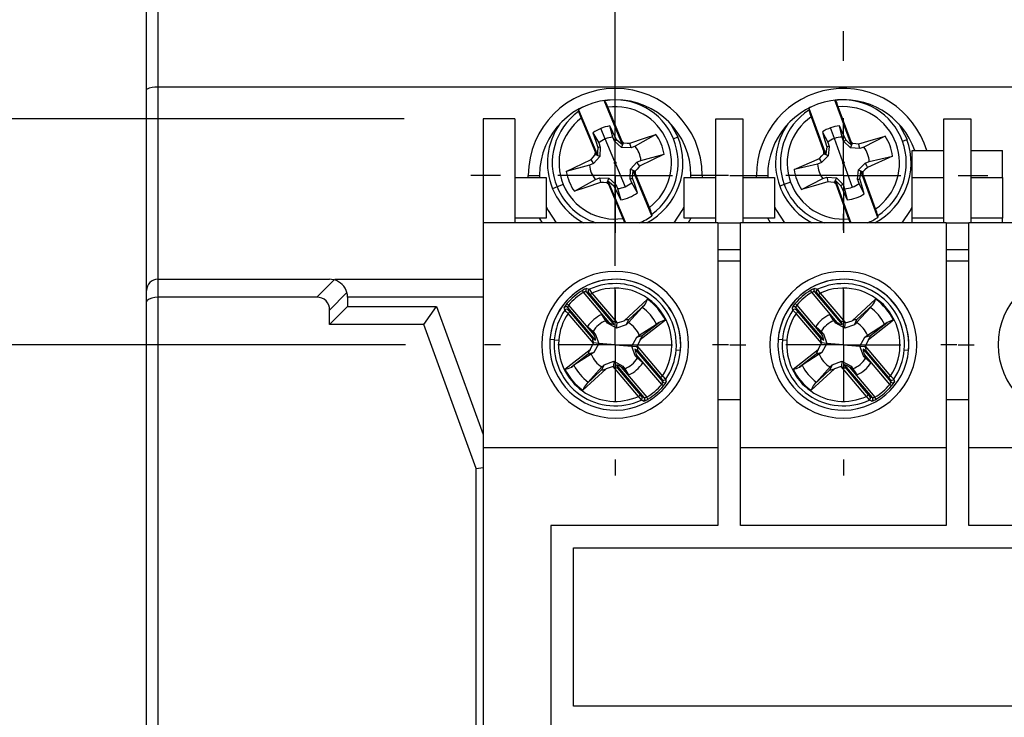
# Model space of a CAD drawing. Header units: millimetres. Extents: x 0 to 768, y 0 to 594.
# Tile 6 of 22: x 139 to 182, y 191 to 222. Entities that reach past the tile are written whole.
import ezdxf

# ---------------------------------------------------------------- set-up
doc = ezdxf.new("R2010")
doc.units = ezdxf.units.MM
doc.header["$LTSCALE"] = 2.75
doc.linetypes.add('CENTERX2', pattern=[20.32, 12.7, -2.54, 2.54, -2.54])
doc.layers.add('CENTER', color=40, linetype='CENTERX2')
doc.layers.add('DIMENSIONS', color=140, linetype='Continuous', lineweight=25)
doc.styles.add('SLDTEXTSTYLE0', font='TXT', dxfattribs={"width": 0.7})
doc.dimstyles.new('SLDDIMSTYLE0', dxfattribs={"dimtxt": 5.934521, "dimasz": 9.0805, "dimexe": 0, "dimexo": 0.0625, "dimgap": 1.48363, "dimtad": 0, "dimtih": 1, "dimtoh": 1, "dimdec": 1, "dimrnd": 1e-09, "dimzin": 12, "dimdsep": 46, "dimtxsty": 'SLDTEXTSTYLE0', "dimsah": 1, "dimcen": 0.09, "dimadec": 0, "dimazin": 3, "dimtfac": 1, "dimtdec": 1, "dimtmove": 0, "dimatfit": 0, "dimfxl": 0, "dimfrac": 2, "dimtolj": 1, "dimtzin": 12, "dimarcsym": 0})
doc.dimstyles.new('SLDDIMSTYLE1', dxfattribs={"dimtxt": 5.934521, "dimasz": 9.0805, "dimexe": 0, "dimexo": 0.0625, "dimgap": 1.48363, "dimtad": 0, "dimtih": 1, "dimtoh": 1, "dimdec": 1, "dimrnd": 1e-09, "dimzin": 12, "dimdsep": 46, "dimtxsty": 'SLDTEXTSTYLE0', "dimsah": 1, "dimcen": 0.09, "dimadec": 0, "dimazin": 3, "dimtfac": 1, "dimtdec": 1, "dimtofl": 0, "dimtmove": 0, "dimatfit": 3, "dimfxl": 0, "dimfrac": 2, "dimtolj": 1, "dimtzin": 12, "dimarcsym": 0})
doc.dimstyles.new('SLDDIMSTYLE3', dxfattribs={"dimtxt": 5.934521, "dimasz": 9.0805, "dimexe": 0, "dimexo": 0.0625, "dimgap": 1.48363, "dimtad": 0, "dimtih": 1, "dimtoh": 1, "dimdec": 1, "dimrnd": 1e-09, "dimzin": 4, "dimdsep": 46, "dimtxsty": 'SLDTEXTSTYLE0', "dimsah": 1, "dimcen": 0.09, "dimadec": 0, "dimazin": 1, "dimtfac": 1, "dimtdec": 1, "dimtofl": 0, "dimtmove": 0, "dimatfit": 3, "dimfxl": 0, "dimfrac": 2, "dimtolj": 1, "dimtzin": 12, "dimarcsym": 0})

# ---------------------------------------------------------------- blocks, each defined once
blk = doc.blocks.new('_D_2')
at = {"layer": 'DIMENSIONS'}
for p, q in [((164.972, 210.833), (164.972, 289.79)), ((175.072, 224.723), (175.072, 289.79)), ((122.357, 281.059), (120.364, 281.059)), ((120.364, 281.059), (120.364, 271.627)), ((139.992, 281.059), (141.985, 281.059)), ((141.985, 281.059), (141.985, 271.627)), ((164.972, 281.059), (148.035, 281.059)), ((175.072, 281.059), (192.535, 281.059)), ((120.364, 271.627), (122.357, 271.627)), ((141.985, 271.627), (139.992, 271.627))]:
    blk.add_line(p, q, dxfattribs=at)
for points in [[(164.972, 281.059), (155.892, 282.456), (155.892, 279.662)], [(175.072, 281.059), (184.153, 279.662), (184.153, 282.456)]]:
    blk.add_solid(points, dxfattribs=at)
at = {"layer": 'DIMENSIONS', "char_height": 5.8208, "attachment_point": 1, "style": 'SLDTEXTSTYLE0'}
for s, insert in [('10.1', (122.357, 289.891)), ('0.40', (122.357, 279.13))]:
    blk.add_mtext(s, dxfattribs=dict(at, insert=insert))
blk = doc.blocks.new('_D_3')
at = {"layer": 'DIMENSIONS'}
for p, q in [((164.972, 216.623), (164.972, 312.82)), ((195.272, 216.623), (195.272, 312.82)), ((164.972, 304.088), (147.51, 304.088)), ((171.305, 304.088), (169.312, 304.088)), ((169.312, 304.088), (169.312, 294.656)), ((188.94, 304.088), (190.933, 304.088)), ((190.933, 304.088), (190.933, 294.656)), ((195.272, 304.088), (212.735, 304.088)), ((169.312, 294.656), (171.305, 294.656)), ((190.933, 294.656), (188.94, 294.656))]:
    blk.add_line(p, q, dxfattribs=at)
for points in [[(164.972, 304.088), (155.892, 305.485), (155.892, 302.691)], [(195.272, 304.088), (204.353, 302.691), (204.353, 305.485)]]:
    blk.add_solid(points, dxfattribs=at)
at = {"layer": 'DIMENSIONS', "char_height": 5.8208, "attachment_point": 1, "style": 'SLDTEXTSTYLE0'}
for s, insert in [('30.3', (171.305, 312.92)), ('1.19', (171.305, 302.16))]:
    blk.add_mtext(s, dxfattribs=dict(at, insert=insert))
blk = doc.blocks.new('_D_6')
at = {"layer": 'DIMENSIONS'}
for p, q in [((146.44, 252.84), (69.572, 252.84)), ((78.303, 252.84), (78.303, 205.601)), ((69.486, 194.84), (67.493, 194.84)), ((67.493, 194.84), (67.493, 185.408)), ((87.121, 194.84), (89.113, 194.84)), ((89.113, 194.84), (89.113, 185.408)), ((67.493, 185.408), (69.486, 185.408)), ((89.113, 185.408), (87.121, 185.408)), ((78.303, 136.84), (78.303, 184.08)), ((147.44, 136.84), (69.572, 136.84))]:
    blk.add_line(p, q, dxfattribs=at)
for points in [[(78.303, 252.84), (76.906, 243.76), (79.7, 243.76)], [(78.303, 136.84), (79.7, 145.921), (76.906, 145.921)]]:
    blk.add_solid(points, dxfattribs=at)
at = {"layer": 'DIMENSIONS', "char_height": 5.8208, "attachment_point": 1, "style": 'SLDTEXTSTYLE0'}
for s, insert in [('116.0', (67.017, 203.672)), ('4.57', (69.486, 192.912))]:
    blk.add_mtext(s, dxfattribs=dict(at, insert=insert))
blk = doc.blocks.new('_D_7')
at = {"layer": 'DIMENSIONS'}
for p, q in [((146.44, 252.84), (97.48, 252.84)), ((106.211, 252.84), (106.211, 240.851)), ((97.393, 230.09), (95.401, 230.09)), ((95.401, 230.09), (95.401, 220.658)), ((115.028, 230.09), (117.021, 230.09)), ((117.021, 230.09), (117.021, 220.658)), ((95.401, 220.658), (97.393, 220.658)), ((117.021, 220.658), (115.028, 220.658)), ((106.211, 207.34), (106.211, 219.33)), ((155.69, 207.34), (97.48, 207.34))]:
    blk.add_line(p, q, dxfattribs=at)
for points in [[(106.211, 252.84), (104.814, 243.76), (107.608, 243.76)], [(106.211, 207.34), (107.608, 216.421), (104.814, 216.421)]]:
    blk.add_solid(points, dxfattribs=at)
at = {"layer": 'DIMENSIONS', "char_height": 5.8208, "attachment_point": 1, "style": 'SLDTEXTSTYLE0'}
for s, insert in [('45.5', (97.393, 238.922)), ('1.79', (97.393, 228.162))]:
    blk.add_mtext(s, dxfattribs=dict(at, insert=insert))
blk = doc.blocks.new('_D_9')
at = {"layer": 'DIMENSIONS'}
for p, q in [((146.44, 252.84), (121.629, 252.84)), ((130.361, 252.84), (130.361, 245.851)), ((121.543, 235.09), (119.55, 235.09)), ((119.55, 235.09), (119.55, 225.658)), ((139.178, 235.09), (141.171, 235.09)), ((141.171, 235.09), (141.171, 225.658)), ((119.55, 225.658), (121.543, 225.658)), ((141.171, 225.658), (139.178, 225.658)), ((130.361, 217.34), (130.361, 224.33)), ((155.63, 217.34), (121.629, 217.34))]:
    blk.add_line(p, q, dxfattribs=at)
for points in [[(130.361, 252.84), (128.964, 243.76), (131.758, 243.76)], [(130.361, 217.34), (131.758, 226.421), (128.964, 226.421)]]:
    blk.add_solid(points, dxfattribs=at)
at = {"layer": 'DIMENSIONS', "char_height": 5.8208, "attachment_point": 1, "style": 'SLDTEXTSTYLE0'}
for s, insert in [('35.5', (121.543, 243.922)), ('1.40', (121.543, 233.162))]:
    blk.add_mtext(s, dxfattribs=dict(at, insert=insert))
blk = doc.blocks.new('SW_CENTERMARKSYMBOL_7')
at = {"layer": 'CENTER', "color": 0}
for p, q in [((0, 5.08), (0, 6.39)), ((0, 0), (0, 2.54)), ((-5.08, 0), (-6.39, 0)), ((0, 0), (-2.54, 0)), ((0, 0), (0, -2.54)), ((0, 0), (2.54, 0)), ((5.08, 0), (6.39, 0)), ((0, -5.08), (0, -6.39))]:
    blk.add_line(p, q, dxfattribs=at)
blk = doc.blocks.new('SW_CENTERMARKSYMBOL_8')
at = {"layer": 'CENTER', "color": 0}
for p, q in [((0, 5.08), (0, 6.39)), ((0, 0), (0, 2.54)), ((-5.08, 0), (-6.39, 0)), ((0, 0), (-2.54, 0)), ((0, 0), (0, -2.54)), ((0, 0), (2.54, 0)), ((5.08, 0), (6.39, 0)), ((0, -5.08), (0, -6.39))]:
    blk.add_line(p, q, dxfattribs=at)
blk = doc.blocks.new('SW_CENTERMARKSYMBOL_13')
at = {"layer": 'CENTER', "color": 0}
for p, q in [((0, 5.08), (0, 5.79)), ((0, 0), (0, 2.54)), ((-5.08, 0), (-5.79, 0)), ((0, 0), (-2.54, 0)), ((0, 0), (0, -2.54)), ((0, 0), (2.54, 0)), ((5.08, 0), (5.79, 0)), ((0, -5.08), (0, -5.79))]:
    blk.add_line(p, q, dxfattribs=at)
blk = doc.blocks.new('SW_CENTERMARKSYMBOL_14')
at = {"layer": 'CENTER', "color": 0}
for p, q in [((0, 5.08), (0, 5.79)), ((0, 0), (0, 2.54)), ((-5.08, 0), (-5.79, 0)), ((0, 0), (-2.54, 0)), ((0, 0), (0, -2.54)), ((0, 0), (2.54, 0)), ((5.08, 0), (5.79, 0)), ((0, -5.08), (0, -5.79))]:
    blk.add_line(p, q, dxfattribs=at)
blk = doc.blocks.new('SW_CENTERMARKSYMBOL_15')
at = {"layer": 'CENTER', "color": 0}
for p, q in [((0, 5.08), (0, 5.79)), ((0, 0), (0, 2.54)), ((-5.08, 0), (-5.79, 0)), ((0, 0), (-2.54, 0)), ((0, 0), (0, -2.54)), ((0, 0), (2.54, 0)), ((5.08, 0), (5.79, 0)), ((0, -5.08), (0, -5.79))]:
    blk.add_line(p, q, dxfattribs=at)

msp = doc.modelspace()

# ---------------------------------------------------------------- linework, layer by layer
for p, q in [((144.722, 222.416), (144.722, 218.74)), ((144.222, 218.649), (144.222, 222.24)), ((144.222, 209.74), (144.222, 218.649)), ((144.722, 218.74), (144.722, 210.24)), ((215.522, 218.74), (144.722, 218.74)), ((165.293, 216.188), (164.478, 218.153)), ((175.427, 216.173), (174.696, 218.169)), ((163.347, 217.748), (164.185, 215.728)), ((165.273, 216.338), (164.641, 217.862)), ((173.623, 217.86), (173.548, 217.815)), ((173.548, 217.815), (174.3, 215.761)), ((175.412, 216.324), (174.845, 217.873)), ((160.522, 217.34), (159.122, 217.34)), ((159.122, 217.34), (159.122, 212.74)), ((160.522, 217.34), (160.522, 212.74)), ((163.461, 217.372), (164.093, 215.849)), ((167.426, 217.121), (167.744, 216.544)), ((169.422, 212.74), (169.422, 217.34)), ((169.422, 217.34), (170.622, 217.34)), ((170.622, 217.34), (170.622, 212.74)), ((173.646, 217.435), (174.213, 215.885)), ((179.522, 212.74), (179.522, 217.34)), ((179.522, 217.34), (180.722, 217.34)), ((180.722, 217.34), (180.722, 212.74)), ((163.987, 216.72), (164.241, 216.275)), ((164.534, 216.453), (164.34, 216.92)), ((164.866, 216.535), (164.731, 217.029)), ((166.777, 216.654), (165.853, 216.127)), ((174.144, 216.761), (174.379, 216.306)), ((174.679, 216.47), (174.505, 216.946)), ((175.015, 216.538), (174.9, 217.037)), ((164.241, 216.275), (164.311, 216.096)), ((164.955, 215.438), (164.534, 216.453)), ((164.943, 216.358), (164.866, 216.535)), ((165.253, 216.074), (164.943, 216.358)), ((165.253, 216.074), (165.339, 216.28)), ((167.548, 216.463), (167.744, 216.544)), ((174.379, 216.306), (174.442, 216.123)), ((175.056, 215.439), (174.679, 216.47)), ((175.084, 216.358), (175.015, 216.538)), ((175.382, 216.062), (175.084, 216.358)), ((175.382, 216.062), (175.476, 216.264)), ((176.928, 216.576), (175.983, 216.089)), ((177.69, 216.353), (177.89, 216.426)), ((164.311, 216.096), (164.293, 215.676)), ((165.673, 216.056), (165.253, 216.074)), ((165.853, 216.127), (165.673, 216.056)), ((167.138, 215.782), (166.042, 215.241)), ((166.113, 215.501), (167.138, 215.782)), ((174.406, 215.704), (174.204, 215.798)), ((174.442, 216.123), (174.406, 215.704)), ((175.801, 216.026), (175.382, 216.062)), ((175.983, 216.089), (175.801, 216.026)), ((178.122, 214.74), (178.122, 215.937)), ((178.122, 215.937), (179.522, 215.937)), ((180.722, 215.937), (182.122, 215.937)), ((182.122, 214.74), (182.122, 215.937)), ((162.807, 215.007), (163.903, 215.549)), ((164.009, 215.366), (163.832, 215.289)), ((164.293, 215.676), (164.009, 215.366)), ((164.293, 215.676), (164.087, 215.761)), ((164.99, 215.352), (165.411, 214.337)), ((165.652, 215.114), (165.935, 215.424)), ((165.935, 215.424), (166.113, 215.501)), ((172.892, 215.099), (174.011, 215.594)), ((174.109, 215.407), (173.929, 215.337)), ((174.406, 215.704), (174.109, 215.407)), ((175.089, 215.351), (175.466, 214.32)), ((175.739, 215.085), (176.036, 215.383)), ((176.036, 215.383), (176.216, 215.453)), ((177.253, 215.69), (176.134, 215.196)), ((176.216, 215.453), (177.253, 215.69)), ((163.832, 215.289), (162.807, 215.007)), ((165.633, 214.694), (165.652, 215.114)), ((165.652, 215.114), (165.858, 215.029)), ((166.598, 213.042), (165.76, 215.062)), ((166.484, 213.417), (165.852, 214.941)), ((173.929, 215.337), (172.892, 215.099)), ((175.703, 214.667), (175.739, 215.085)), ((175.739, 215.085), (175.941, 214.992)), ((176.597, 212.975), (175.845, 215.029)), ((160.522, 214.74), (161.922, 214.74)), ((161.122, 214.84), (161.622, 214.84)), ((161.124, 214.74), (161.122, 214.84)), ((161.622, 214.84), (161.624, 214.74)), ((161.922, 214.74), (161.922, 212.94)), ((163.168, 214.136), (164.092, 214.663)), ((164.092, 214.663), (164.272, 214.734)), ((164.272, 214.734), (164.691, 214.716)), ((164.691, 214.716), (164.606, 214.51)), ((164.652, 214.602), (165.424, 212.74)), ((164.691, 214.716), (165.001, 214.432)), ((165.704, 214.514), (165.633, 214.694)), ((165.958, 214.069), (165.704, 214.514)), ((168.022, 212.94), (168.022, 214.74)), ((168.022, 214.74), (169.422, 214.74)), ((168.321, 214.74), (168.322, 214.84)), ((168.822, 214.84), (168.322, 214.84)), ((168.822, 214.84), (168.821, 214.74)), ((170.622, 214.74), (172.022, 214.74)), ((171.222, 214.84), (171.722, 214.84)), ((171.224, 214.74), (171.222, 214.84)), ((171.722, 214.84), (171.724, 214.74)), ((172.022, 214.74), (172.022, 212.94)), ((172.735, 214.54), (172.454, 214.437)), ((173.217, 214.214), (174.162, 214.701)), ((174.162, 214.701), (174.344, 214.764)), ((174.344, 214.764), (174.763, 214.728)), ((174.763, 214.728), (174.669, 214.526)), ((174.718, 214.616), (175.405, 212.74)), ((174.763, 214.728), (175.061, 214.431)), ((175.766, 214.484), (175.703, 214.667)), ((176.001, 214.029), (175.766, 214.484)), ((176.499, 213.355), (175.932, 214.904)), ((178.122, 212.94), (178.122, 214.74)), ((178.122, 214.74), (179.522, 214.74)), ((180.722, 214.74), (182.122, 214.74)), ((182.122, 214.74), (182.122, 212.94)), ((162.397, 214.327), (162.201, 214.246)), ((162.673, 214.441), (162.397, 214.327)), ((164.672, 214.452), (165.304, 212.928)), ((165.001, 214.432), (165.079, 214.255)), ((165.079, 214.255), (165.214, 213.761)), ((172.454, 214.437), (172.255, 214.364)), ((174.733, 214.465), (175.3, 212.916)), ((175.061, 214.431), (175.13, 214.251)), ((175.13, 214.251), (175.245, 213.752)), ((169.522, 212.74), (159.122, 212.74)), ((159.122, 212.74), (159.122, 202.779)), ((161.922, 212.94), (160.522, 212.94)), ((161.746, 212.74), (161.624, 212.94)), ((169.422, 212.94), (168.022, 212.94)), ((168.321, 212.94), (168.199, 212.74)), ((169.522, 212.74), (169.522, 204.913)), ((169.522, 212.74), (170.522, 212.74)), ((170.522, 204.913), (170.522, 212.74)), ((179.622, 212.74), (170.522, 212.74)), ((172.022, 212.94), (170.622, 212.94)), ((171.846, 212.74), (171.724, 212.94)), ((178.122, 212.74), (178.122, 212.94)), ((179.522, 212.94), (178.122, 212.94)), ((179.622, 212.74), (179.622, 204.913)), ((179.622, 212.74), (180.622, 212.74)), ((180.622, 204.913), (180.622, 212.74)), ((189.722, 212.74), (180.622, 212.74)), ((182.122, 212.94), (180.722, 212.94)), ((182.122, 212.74), (182.122, 212.94)), ((170.522, 211.54), (169.522, 211.54)), ((180.622, 211.54), (179.622, 211.54)), ((169.522, 211.063), (170.522, 211.063)), ((179.622, 211.063), (180.622, 211.063)), ((144.722, 210.24), (144.722, 209.44)), ((144.722, 210.24), (152.322, 210.24)), ((151.757, 209.44), (152.53, 210.213)), ((152.555, 210.24), (159.122, 210.24)), ((144.222, 209.233), (144.222, 209.74)), ((163.575, 209.661), (163.523, 209.746)), ((163.688, 209.682), (164.917, 208.233)), ((173.675, 209.661), (173.623, 209.746)), ((173.788, 209.682), (175.017, 208.233)), ((144.722, 209.44), (144.722, 180.24)), ((151.757, 209.44), (144.722, 209.44)), ((153.095, 209.647), (152.322, 208.874)), ((153.122, 209.44), (153.122, 209.04)), ((159.122, 209.44), (153.122, 209.44)), ((164.703, 208.331), (163.575, 209.661)), ((163.867, 209.562), (163.943, 209.627)), ((164.867, 208.383), (163.867, 209.562)), ((163.943, 209.627), (165.065, 208.305)), ((165.368, 208.402), (166.401, 209.359)), ((174.803, 208.331), (173.675, 209.661)), ((173.967, 209.562), (174.043, 209.627)), ((174.967, 208.383), (173.967, 209.562)), ((174.043, 209.627), (175.165, 208.305)), ((175.468, 208.402), (176.501, 209.359)), ((144.222, 180.447), (144.222, 209.233)), ((152.322, 208.24), (153.122, 209.04)), ((152.322, 208.24), (152.322, 208.874)), ((153.122, 209.04), (157.059, 209.04)), ((156.499, 208.24), (157.059, 209.04)), ((157.059, 209.04), (159.122, 203.371)), ((162.911, 209.097), (162.835, 209.162)), ((164.101, 207.54), (162.872, 208.989)), ((162.911, 209.097), (164.039, 207.767)), ((166.167, 208.994), (165.561, 208.322)), ((166.265, 209.096), (165.575, 208.457)), ((173.011, 209.097), (172.935, 209.162)), ((174.201, 207.54), (172.972, 208.989)), ((173.011, 209.097), (174.139, 207.767)), ((176.267, 208.994), (175.661, 208.322)), ((176.365, 209.096), (175.675, 208.457)), ((162.884, 208.728), (162.96, 208.793)), ((164.005, 207.406), (162.884, 208.728)), ((162.96, 208.793), (163.96, 207.614)), ((164.378, 208.676), (164.608, 208.379)), ((164.634, 208.293), (164.608, 208.379)), ((164.608, 208.379), (164.703, 208.331)), ((164.917, 208.233), (164.867, 208.383)), ((165.065, 208.305), (165.368, 208.402)), ((165.462, 208.225), (165.575, 208.457)), ((167.197, 208.421), (166.084, 207.558)), ((172.984, 208.728), (173.06, 208.793)), ((174.105, 207.406), (172.984, 208.728)), ((173.06, 208.793), (174.06, 207.614)), ((174.478, 208.676), (174.708, 208.379)), ((174.734, 208.293), (174.708, 208.379)), ((174.708, 208.379), (174.803, 208.331)), ((175.017, 208.233), (174.967, 208.383)), ((175.165, 208.305), (175.468, 208.402)), ((175.562, 208.225), (175.675, 208.457)), ((177.297, 208.421), (176.184, 207.558)), ((156.499, 208.24), (152.322, 208.24)), ((158.822, 201.857), (156.499, 208.24)), ((164.007, 207.869), (163.751, 208.145)), ((165.033, 208.073), (164.634, 208.293)), ((165.033, 208.073), (165.051, 208.301)), ((165.462, 208.225), (165.033, 208.073)), ((166.037, 207.761), (166.799, 208.249)), ((166.172, 207.753), (166.915, 208.329)), ((174.107, 207.869), (173.851, 208.145)), ((175.133, 208.073), (174.734, 208.293)), ((175.133, 208.073), (175.151, 208.301)), ((175.562, 208.225), (175.133, 208.073)), ((176.137, 207.761), (176.899, 208.249)), ((176.272, 207.753), (177.015, 208.329)), ((162.274, 207.561), (162.083, 207.577)), ((162.274, 207.561), (162.473, 207.545)), ((163.96, 207.614), (164.101, 207.54)), ((164.039, 207.767), (164.007, 207.869)), ((164.088, 207.829), (164.007, 207.869)), ((164.088, 207.829), (164.24, 207.4)), ((165.705, 207.28), (165.925, 207.679)), ((165.925, 207.679), (166.172, 207.753)), ((166.084, 207.558), (165.939, 207.274)), ((172.374, 207.561), (172.183, 207.577)), ((172.374, 207.561), (172.573, 207.545)), ((174.06, 207.614), (174.201, 207.54)), ((174.139, 207.767), (174.107, 207.869)), ((174.188, 207.829), (174.107, 207.869)), ((174.188, 207.829), (174.34, 207.4)), ((175.805, 207.28), (176.025, 207.679)), ((176.025, 207.679), (176.272, 207.753)), ((176.184, 207.558), (176.039, 207.274)), ((162.748, 206.259), (163.861, 207.122)), ((163.861, 207.122), (164.005, 207.406)), ((164.24, 207.4), (164.012, 207.419)), ((164.24, 207.4), (164.02, 207.002)), ((164.972, 207.34), (164.24, 207.4)), ((164.972, 207.34), (165.705, 207.28)), ((165.705, 207.28), (165.933, 207.261)), ((165.857, 206.851), (165.705, 207.28)), ((165.985, 207.066), (165.844, 207.14)), ((165.844, 207.14), (167.073, 205.691)), ((165.939, 207.274), (167.061, 205.952)), ((166.985, 205.887), (165.985, 207.066)), ((167.671, 207.119), (167.862, 207.103)), ((172.848, 206.259), (173.961, 207.122)), ((173.961, 207.122), (174.105, 207.406)), ((174.34, 207.4), (174.112, 207.419)), ((174.34, 207.4), (174.12, 207.002)), ((175.072, 207.34), (174.34, 207.4)), ((175.072, 207.34), (175.805, 207.28)), ((175.805, 207.28), (176.033, 207.261)), ((175.957, 206.851), (175.805, 207.28)), ((176.085, 207.066), (175.944, 207.14)), ((175.944, 207.14), (177.173, 205.691)), ((176.039, 207.274), (177.161, 205.952)), ((177.085, 205.887), (176.085, 207.066)), ((177.771, 207.119), (177.962, 207.103)), ((163.772, 206.928), (163.03, 206.351)), ((163.908, 206.919), (163.146, 206.431)), ((164.02, 207.002), (163.772, 206.928)), ((165.857, 206.851), (165.938, 206.811)), ((165.906, 206.913), (165.938, 206.811)), ((167.034, 205.583), (165.906, 206.913)), ((165.938, 206.811), (166.194, 206.536)), ((173.872, 206.928), (173.13, 206.351)), ((174.008, 206.919), (173.246, 206.431)), ((174.12, 207.002), (173.872, 206.928)), ((175.957, 206.851), (176.038, 206.811)), ((176.006, 206.913), (176.038, 206.811)), ((177.134, 205.583), (176.006, 206.913)), ((176.038, 206.811), (176.294, 206.536)), ((164.577, 206.279), (163.544, 205.322)), ((163.68, 205.584), (164.37, 206.223)), ((163.778, 205.686), (164.384, 206.358)), ((164.483, 206.455), (164.37, 206.223)), ((164.483, 206.455), (164.912, 206.608)), ((164.88, 206.375), (164.577, 206.279)), ((166.002, 205.053), (164.88, 206.375)), ((164.912, 206.608), (164.894, 206.38)), ((164.912, 206.608), (165.311, 206.387)), ((165.028, 206.447), (165.078, 206.297)), ((166.257, 204.999), (165.028, 206.447)), ((165.078, 206.297), (166.078, 205.118)), ((165.337, 206.301), (165.242, 206.349)), ((165.242, 206.349), (166.37, 205.02)), ((165.311, 206.387), (165.337, 206.301)), ((165.567, 206.004), (165.337, 206.301)), ((174.677, 206.279), (173.644, 205.322)), ((173.78, 205.584), (174.47, 206.223)), ((173.878, 205.686), (174.484, 206.358)), ((174.583, 206.455), (174.47, 206.223)), ((174.583, 206.455), (175.012, 206.608)), ((174.98, 206.375), (174.677, 206.279)), ((176.102, 205.053), (174.98, 206.375)), ((175.012, 206.608), (174.994, 206.38)), ((175.012, 206.608), (175.411, 206.387)), ((175.128, 206.447), (175.178, 206.297)), ((176.357, 204.999), (175.128, 206.447)), ((175.178, 206.297), (176.178, 205.118)), ((175.437, 206.301), (175.342, 206.349)), ((175.342, 206.349), (176.47, 205.02)), ((175.411, 206.387), (175.437, 206.301)), ((175.667, 206.004), (175.437, 206.301)), ((167.061, 205.952), (166.985, 205.887)), ((177.161, 205.952), (177.085, 205.887)), ((167.11, 205.518), (167.034, 205.583)), ((177.21, 205.518), (177.134, 205.583)), ((166.078, 205.118), (166.002, 205.053)), ((166.422, 204.934), (166.37, 205.02)), ((169.522, 204.913), (169.522, 202.779)), ((169.522, 204.913), (170.522, 204.913)), ((170.522, 202.779), (170.522, 204.913)), ((176.178, 205.118), (176.102, 205.053)), ((176.522, 204.934), (176.47, 205.02)), ((179.622, 204.913), (179.622, 202.779)), ((179.622, 204.913), (180.622, 204.913)), ((180.622, 202.779), (180.622, 204.913)), ((169.522, 202.779), (159.122, 202.779)), ((159.122, 202.779), (159.122, 186.902)), ((169.522, 202.779), (169.522, 199.34)), ((179.622, 202.779), (170.522, 202.779)), ((170.522, 199.34), (170.522, 202.779)), ((179.622, 202.779), (179.622, 199.34)), ((189.722, 202.779), (180.622, 202.779)), ((180.622, 199.34), (180.622, 202.779)), ((158.822, 201.857), (159.122, 201.91)), ((158.822, 187.824), (158.822, 201.857)), ((162.122, 199.34), (162.122, 190.34)), ((169.522, 199.34), (162.122, 199.34)), ((179.622, 199.34), (170.522, 199.34)), ((184.122, 199.34), (180.622, 199.34)), ((163.122, 191.34), (163.122, 198.34)), ((163.122, 198.34), (183.122, 198.34)), ((183.122, 191.34), (163.122, 191.34))]:
    msp.add_line(p, q)
at = {"flags": 128}
for points in [[(163.523, 217.86), (163.474, 217.831), (163.347, 217.748)], [(177.526, 217.121), (177.561, 217.07), (177.89, 216.426)], [(163.987, 216.72), (164.111, 216.355), (164.209, 216.069)], [(165.035, 216.411), (164.865, 216.757), (164.731, 217.029)], [(165.619, 216.26), (166.267, 216.481), (166.777, 216.654)], [(174.144, 216.761), (174.253, 216.391), (174.338, 216.1)], [(175.178, 216.408), (175.023, 216.76), (174.9, 217.037)], [(164.943, 216.358), (164.995, 216.388), (165.035, 216.411)], [(165.293, 216.188), (165.149, 216.313), (165.035, 216.411)], [(165.273, 216.338), (165.31, 216.305), (165.339, 216.28)], [(165.293, 216.188), (165.282, 216.272), (165.273, 216.338)], [(165.339, 216.28), (165.496, 216.269), (165.619, 216.26)], [(165.673, 216.056), (165.643, 216.17), (165.619, 216.26)], [(175.084, 216.358), (175.137, 216.386), (175.178, 216.408)], [(175.427, 216.173), (175.288, 216.305), (175.178, 216.408)], [(175.412, 216.324), (175.448, 216.29), (175.476, 216.264)], [(175.427, 216.173), (175.418, 216.258), (175.412, 216.324)], [(175.476, 216.264), (175.632, 216.246), (175.755, 216.232)], [(175.755, 216.232), (176.412, 216.425), (176.928, 216.576)], [(175.801, 216.026), (175.775, 216.141), (175.755, 216.232)], [(164.087, 215.761), (164.091, 215.81), (164.093, 215.849)], [(164.093, 215.849), (164.144, 215.781), (164.185, 215.728)], [(164.209, 216.069), (164.195, 215.878), (164.185, 215.728)], [(164.311, 216.096), (164.254, 216.081), (164.209, 216.069)], [(174.011, 215.594), (174.118, 215.709), (174.204, 215.798)], [(174.204, 215.798), (174.209, 215.847), (174.213, 215.885)], [(174.213, 215.885), (174.262, 215.816), (174.3, 215.761)], [(174.338, 216.1), (174.316, 215.91), (174.3, 215.761)], [(174.442, 216.123), (174.384, 216.11), (174.338, 216.1)], [(163.903, 215.549), (164.006, 215.668), (164.087, 215.761)], [(164.009, 215.366), (163.95, 215.468), (163.903, 215.549)], [(165.935, 215.424), (165.995, 215.321), (166.042, 215.241)], [(174.109, 215.407), (174.054, 215.511), (174.011, 215.594)], [(176.036, 215.383), (176.091, 215.278), (176.134, 215.196)], [(165.736, 214.721), (165.75, 214.912), (165.76, 215.062)], [(165.852, 214.941), (165.801, 215.009), (165.76, 215.062)], [(165.858, 215.029), (165.854, 214.98), (165.852, 214.941)], [(166.042, 215.241), (165.939, 215.122), (165.858, 215.029)], [(175.807, 214.689), (175.829, 214.879), (175.845, 215.029)], [(175.932, 214.904), (175.883, 214.974), (175.845, 215.029)], [(175.941, 214.992), (175.936, 214.943), (175.932, 214.904)], [(176.134, 215.196), (176.027, 215.081), (175.941, 214.992)], [(164.326, 214.529), (163.678, 214.309), (163.168, 214.136)], [(164.272, 214.734), (164.302, 214.619), (164.326, 214.529)], [(164.606, 214.51), (164.449, 214.52), (164.326, 214.529)], [(164.672, 214.452), (164.635, 214.484), (164.606, 214.51)], [(164.652, 214.602), (164.663, 214.518), (164.672, 214.452)], [(164.652, 214.602), (164.796, 214.476), (164.91, 214.378)], [(165.633, 214.694), (165.691, 214.709), (165.736, 214.721)], [(165.958, 214.069), (165.834, 214.434), (165.736, 214.721)], [(174.39, 214.557), (173.733, 214.365), (173.217, 214.214)], [(174.344, 214.764), (174.37, 214.648), (174.39, 214.557)], [(174.669, 214.526), (174.513, 214.543), (174.39, 214.557)], [(174.733, 214.465), (174.697, 214.499), (174.669, 214.526)], [(174.718, 214.616), (174.726, 214.532), (174.733, 214.465)], [(174.718, 214.616), (174.857, 214.485), (174.967, 214.382)], [(175.703, 214.667), (175.761, 214.679), (175.807, 214.689)], [(176.001, 214.029), (175.892, 214.399), (175.807, 214.689)], [(165.001, 214.432), (164.95, 214.402), (164.91, 214.378)], [(164.91, 214.378), (165.08, 214.033), (165.214, 213.761)], [(175.061, 214.431), (175.008, 214.404), (174.967, 214.382)], [(174.967, 214.382), (175.122, 214.029), (175.245, 213.752)], [(161.922, 213.454), (162.006, 213.283), (162.362, 212.74)], [(167.583, 212.74), (167.939, 213.283), (168.022, 213.454)], [(172.022, 213.454), (172.106, 213.283), (172.462, 212.74)], [(177.683, 212.74), (178.039, 213.283), (178.122, 213.454)], [(165.304, 212.928), (165.347, 212.826), (165.385, 212.74)], [(166.594, 213.127), (166.596, 213.079), (166.598, 213.042)], [(175.3, 212.916), (175.338, 212.812), (175.366, 212.74)], [(176.596, 213.06), (176.597, 213.012), (176.597, 212.975)], [(152.53, 210.213), (152.414, 210.235), (152.322, 210.24)], [(163.795, 209.639), (163.735, 209.663), (163.688, 209.682)], [(163.719, 209.835), (163.781, 209.812), (163.829, 209.794)], [(173.895, 209.639), (173.835, 209.663), (173.788, 209.682)], [(173.819, 209.835), (173.881, 209.812), (173.929, 209.794)], [(144.722, 209.44), (144.586, 209.432), (144.45, 209.407), (144.336, 209.364), (144.249, 209.3), (144.222, 209.233)], [(153.122, 209.44), (153.114, 209.557), (153.095, 209.647)], [(162.738, 208.868), (162.725, 208.933), (162.715, 208.983)], [(162.872, 208.989), (162.885, 208.926), (162.896, 208.876)], [(166.167, 208.994), (166.215, 209.046), (166.265, 209.096)], [(172.838, 208.868), (172.825, 208.933), (172.815, 208.983)], [(172.972, 208.989), (172.985, 208.926), (172.996, 208.876)], [(176.267, 208.994), (176.315, 209.046), (176.365, 209.096)], [(164.552, 208.405), (164.454, 208.557), (164.378, 208.676)], [(164.634, 208.293), (164.588, 208.356), (164.552, 208.405)], [(174.652, 208.405), (174.554, 208.557), (174.478, 208.676)], [(174.734, 208.293), (174.688, 208.356), (174.652, 208.405)], [(163.751, 208.145), (163.885, 208.024), (163.99, 207.929)], [(165.065, 208.305), (165.057, 208.303), (165.051, 208.301)], [(165.561, 208.322), (165.505, 208.268), (165.462, 208.225)], [(166.915, 208.329), (166.851, 208.283), (166.799, 208.249)], [(173.851, 208.145), (173.985, 208.024), (174.09, 207.929)], [(175.165, 208.305), (175.157, 208.303), (175.151, 208.301)], [(175.661, 208.322), (175.605, 208.268), (175.562, 208.225)], [(177.015, 208.329), (176.951, 208.283), (176.899, 208.249)], [(163.99, 207.929), (164.045, 207.873), (164.088, 207.829)], [(165.925, 207.679), (165.988, 207.725), (166.037, 207.761)], [(174.09, 207.929), (174.145, 207.873), (174.188, 207.829)], [(176.025, 207.679), (176.088, 207.725), (176.137, 207.761)], [(164.012, 207.419), (164.008, 207.412), (164.005, 207.406)], [(165.933, 207.261), (165.937, 207.268), (165.939, 207.274)], [(174.112, 207.419), (174.108, 207.412), (174.105, 207.406)], [(176.033, 207.261), (176.037, 207.268), (176.039, 207.274)], [(164.02, 207.002), (163.957, 206.956), (163.908, 206.919)], [(165.955, 206.752), (165.9, 206.807), (165.857, 206.851)], [(166.194, 206.536), (166.06, 206.656), (165.955, 206.752)], [(174.12, 207.002), (174.057, 206.956), (174.008, 206.919)], [(176.055, 206.752), (176, 206.807), (175.957, 206.851)], [(176.294, 206.536), (176.16, 206.656), (176.055, 206.752)], [(163.03, 206.351), (163.094, 206.397), (163.146, 206.431)], [(164.384, 206.358), (164.44, 206.412), (164.483, 206.455)], [(164.88, 206.375), (164.888, 206.378), (164.894, 206.38)], [(165.311, 206.387), (165.357, 206.325), (165.393, 206.275)], [(165.393, 206.275), (165.491, 206.123), (165.567, 206.004)], [(173.13, 206.351), (173.194, 206.397), (173.246, 206.431)], [(174.484, 206.358), (174.54, 206.412), (174.583, 206.455)], [(174.98, 206.375), (174.988, 206.378), (174.994, 206.38)], [(175.411, 206.387), (175.457, 206.325), (175.493, 206.275)], [(175.493, 206.275), (175.591, 206.123), (175.667, 206.004)], [(167.073, 205.691), (167.06, 205.754), (167.049, 205.804)], [(167.207, 205.812), (167.22, 205.748), (167.23, 205.697)], [(177.173, 205.691), (177.16, 205.754), (177.149, 205.804)], [(177.307, 205.812), (177.32, 205.748), (177.33, 205.697)], [(163.778, 205.686), (163.73, 205.634), (163.68, 205.584)], [(173.878, 205.686), (173.83, 205.634), (173.78, 205.584)], [(166.226, 204.845), (166.164, 204.868), (166.116, 204.886)], [(166.15, 205.041), (166.21, 205.017), (166.257, 204.999)], [(176.326, 204.845), (176.264, 204.868), (176.216, 204.886)], [(176.25, 205.041), (176.31, 205.017), (176.357, 204.999)]]:
    msp.add_lwpolyline(points, dxfattribs=at)
for centre, radius, start, end in [((144.599, 217.999), 0.751, 80.5026, 120.0535), ((164.972, 214.84), 3.85, 0, 180), ((175.072, 214.84), 3.85, 16.5491, 180), ((164.972, 214.84), 3.35, 360, 180), ((164.972, 215.395), 2.788, 22.5227, 99.4859), ((161.979, 216.831), 2.855, 21.1713, 27.4048), ((175.072, 214.84), 3.35, 19.108, 180), ((175.072, 215.395), 2.788, 20.098, 97.0612), ((172.142, 216.956), 2.855, 18.7466, 24.9802), ((164.972, 215.395), 2.788, 125.5595, 202.5227), ((166.073, 218.528), 2.856, 197.6423, 203.8723), ((164.972, 215.395), 2.489, 307.3855, 97.6598), ((175.072, 215.395), 2.788, 123.1348, 200.098), ((176.305, 218.479), 2.856, 195.2176, 201.4477), ((175.072, 215.395), 2.489, 304.9609, 95.2352), ((164.972, 215.395), 3, 144.8791, 202.5227), ((164.972, 215.395), 2.489, 127.3855, 202.5227), ((175.072, 215.395), 3, 144.8791, 200.098), ((175.072, 215.395), 2.489, 124.9609, 200.098), ((164.972, 215.395), 1.652, 112.5227, 126.6262), ((164.972, 215.395), 1.652, 98.4191, 112.5227), ((164.972, 215.395), 2.2, 10.1432, 34.9021), ((175.072, 215.395), 1.652, 110.098, 124.2016), ((175.072, 215.395), 1.652, 95.9944, 110.098), ((164.972, 215.395), 1.145, 112.5227, 129.729), ((164.972, 215.395), 1.145, 95.3164, 112.5227), ((164.972, 215.395), 3, 297.76, 22.5227), ((164.972, 215.395), 2.788, 305.5595, 22.5227), ((175.072, 215.395), 1.145, 110.098, 127.3043), ((175.072, 215.395), 1.145, 92.8917, 110.098), ((175.072, 215.395), 3, 297.76, 20.098), ((175.072, 215.395), 2.788, 303.1348, 20.098), ((175.072, 215.395), 2.2, 7.7186, 32.4775), ((164.972, 215.395), 1.145, 5.3164, 39.729), ((175.072, 215.395), 1.145, 2.8917, 37.3043), ((164.972, 215.395), 0.0467, 112.5227, 292.5227), ((164.972, 215.395), 0.0467, 292.5227, 112.5227), ((175.072, 215.395), 0.0467, 110.098, 290.098), ((175.072, 215.395), 0.0467, 290.098, 110.098), ((164.972, 215.395), 2.2, 190.1432, 214.9021), ((164.972, 215.395), 1.145, 185.3164, 219.729), ((175.072, 215.395), 2.2, 187.7186, 212.4775), ((175.072, 215.395), 1.145, 182.8917, 217.3043), ((164.972, 215.395), 1.145, 292.5227, 309.729), ((175.072, 215.395), 2.489, 200.098, 275.2352), ((175.072, 215.395), 1.145, 290.098, 307.3043), ((164.972, 215.395), 3, 202.5227, 242.24), ((164.972, 215.395), 2.788, 202.5227, 252.2289), ((164.972, 215.395), 2.489, 202.5227, 277.6598), ((164.972, 215.395), 1.145, 275.3164, 292.5227), ((164.972, 215.395), 1.652, 278.4191, 306.6262), ((175.072, 215.395), 3, 200.098, 242.24), ((175.072, 215.395), 2.788, 200.098, 252.2289), ((175.072, 215.395), 1.145, 272.8917, 290.098), ((175.072, 215.395), 1.652, 275.9944, 304.2016), ((163.872, 212.261), 2.856, 17.6423, 23.8723), ((173.84, 212.311), 2.856, 15.2176, 21.4477), ((164.972, 215.395), 2.86, 291.8414, 304.6327), ((175.072, 215.395), 2.86, 291.8414, 302.208), ((164.972, 207.34), 3.25, 90, 270), ((164.972, 207.34), 3.25, 270, 90), ((175.072, 207.34), 3.25, 90, 270), ((175.072, 207.34), 3.25, 270, 90), ((185.172, 207.34), 3.25, 90, 270), ((144.722, 209.74), 0.5, 90, 180), ((152.322, 209.44), 0.8, 15, 75), ((164.972, 207.34), 2.9, 0, 175.3125), ((164.972, 207.34), 2.899, 355.3125, 175.3125), ((175.072, 207.34), 2.9, 0, 175.3125), ((175.072, 207.34), 2.899, 355.3125, 175.3125), ((164.972, 207.34), 2.809, 121.0624, 139.5627), ((163.819, 209.356), 0.489, 101.7558, 127.1823), ((163.668, 209.475), 0.207, 84.3515, 116.5895), ((163.765, 209.746), 0.1, 117.0699, 219.8093), ((163.872, 209.703), 0.1, 115.4039, 219.7914), ((164.972, 207.34), 2.707, 355.3125, 114.9809), ((162.248, 208.594), 1.985, 31.3655, 37.2015), ((164.972, 207.34), 2.508, 326.3906, 114.2345), ((175.072, 207.34), 2.809, 121.0624, 139.5627), ((173.919, 209.356), 0.489, 101.7558, 127.1823), ((173.768, 209.475), 0.207, 84.3515, 116.5895), ((173.865, 209.746), 0.1, 117.0699, 219.8093), ((173.972, 209.703), 0.1, 115.4039, 219.7914), ((175.072, 207.34), 2.707, 355.3125, 114.9809), ((172.348, 208.594), 1.985, 31.3655, 37.2015), ((175.072, 207.34), 2.508, 326.3906, 114.2345), ((151.793, 208.91), 0.531, 356.1404, 93.8596), ((164.972, 207.34), 2.709, 121.0624, 139.5627), ((163.41, 209.207), 0.578, 37.8919, 48.312), ((165.59, 209.613), 0.85, 322.5009, 342.5556), ((164.972, 207.34), 2.473, 25.9183, 54.7067), ((175.072, 207.34), 2.709, 121.0624, 139.5627), ((173.51, 209.207), 0.578, 37.8919, 48.312), ((175.69, 209.613), 0.85, 322.5009, 342.5556), ((175.072, 207.34), 2.473, 25.9183, 54.7067), ((164.972, 207.34), 2.707, 145.6442, 175.3125), ((163.237, 208.763), 0.566, 135.1924, 157.1197), ((162.796, 208.923), 0.1, 40.8158, 143.5552), ((162.82, 208.811), 0.1, 40.8337, 145.2212), ((164.091, 210.14), 1.857, 223.2222, 229.4609), ((163.078, 208.975), 0.207, 144.0377, 176.2714), ((163.45, 209.235), 0.66, 212.9607, 222.0855), ((164.972, 207.34), 2.04, 26.4561, 54.169), ((175.072, 207.34), 2.707, 145.6442, 175.3125), ((173.337, 208.763), 0.566, 135.1924, 157.1197), ((172.896, 208.923), 0.1, 40.8158, 143.5552), ((172.92, 208.811), 0.1, 40.8337, 145.2212), ((174.191, 210.14), 1.857, 223.2222, 229.4609), ((173.178, 208.975), 0.207, 144.0377, 176.2714), ((173.55, 209.235), 0.66, 212.9607, 222.0855), ((175.072, 207.34), 2.04, 26.4561, 54.169), ((164.972, 207.34), 2.508, 146.3906, 175.3125), ((164.972, 207.34), 1.463, 113.9961, 146.629), ((164.972, 207.34), 1.145, 111.5603, 149.0648), ((164.757, 207.893), 0.503, 54.191, 77.3356), ((165.631, 207.832), 0.627, 95.1634, 114.808), ((167.316, 207.579), 0.85, 98.0697, 118.1239), ((175.072, 207.34), 2.508, 146.3906, 175.3125), ((175.072, 207.34), 1.463, 113.9961, 146.629), ((175.072, 207.34), 1.145, 111.5603, 149.0648), ((174.857, 207.893), 0.503, 54.191, 77.3356), ((175.731, 207.832), 0.627, 95.1634, 114.808), ((177.416, 207.579), 0.85, 98.0697, 118.1239), ((165.059, 208.826), 0.61, 234.2511, 256.5179), ((164.972, 207.34), 1.145, 21.5603, 59.0648), ((175.159, 208.826), 0.61, 234.2511, 256.5179), ((175.072, 207.34), 1.145, 21.5603, 59.0648), ((164.972, 207.34), 2.899, 175.3125, 355.3125), ((164.972, 207.34), 2.707, 175.3125, 294.9809), ((164.972, 207.34), 2.508, 175.3125, 294.2345), ((164.559, 207.668), 0.601, 185.1941, 204.5294), ((163.492, 207.496), 0.61, 4.1072, 26.374), ((165.659, 207.868), 0.526, 323.9, 347.3788), ((175.072, 207.34), 2.899, 175.3125, 355.3125), ((175.072, 207.34), 2.707, 175.3125, 294.9809), ((175.072, 207.34), 2.508, 175.3125, 294.2345), ((174.659, 207.668), 0.601, 185.1941, 204.5294), ((173.592, 207.496), 0.61, 4.1072, 26.374), ((175.759, 207.868), 0.526, 323.9, 347.3788), ((164.285, 206.813), 0.526, 143.9, 167.3788), ((166.453, 207.184), 0.61, 184.1072, 206.374), ((165.386, 207.012), 0.601, 5.1941, 24.5294), ((164.972, 207.34), 2.707, 325.6442, 355.3125), ((164.972, 207.34), 2.9, 355.3125, 0), ((174.385, 206.813), 0.526, 143.9, 167.3788), ((176.553, 207.184), 0.61, 184.1072, 206.374), ((175.486, 207.012), 0.601, 5.1941, 24.5294), ((175.072, 207.34), 2.707, 325.6442, 355.3125), ((175.072, 207.34), 2.9, 355.3125, 0), ((164.972, 207.34), 1.145, 201.5603, 239.0648), ((164.972, 207.34), 1.145, 291.5603, 329.0648), ((175.072, 207.34), 1.145, 201.5603, 239.0648), ((175.072, 207.34), 1.145, 291.5603, 329.0648), ((162.629, 207.101), 0.85, 278.0697, 298.1239), ((164.972, 207.34), 2.473, 205.9183, 234.7067), ((164.972, 207.34), 2.04, 206.4561, 234.169), ((164.314, 206.848), 0.627, 275.1634, 294.808), ((165.188, 206.788), 0.503, 234.191, 257.3356), ((164.886, 205.854), 0.61, 54.2511, 76.5179), ((164.972, 207.34), 1.463, 293.9961, 326.629), ((172.729, 207.101), 0.85, 278.0697, 298.1239), ((175.072, 207.34), 2.473, 205.9183, 234.7067), ((175.072, 207.34), 2.04, 206.4561, 234.169), ((174.414, 206.848), 0.627, 275.1634, 294.808), ((175.288, 206.788), 0.503, 234.191, 257.3356), ((174.986, 205.854), 0.61, 54.2511, 76.5179), ((175.072, 207.34), 1.463, 293.9961, 326.629), ((166.495, 205.445), 0.66, 32.9607, 42.0855), ((167.125, 205.87), 0.1, 220.8337, 325.2212), ((165.854, 204.541), 1.857, 43.2222, 49.4609), ((176.595, 205.445), 0.66, 32.9607, 42.0855), ((177.225, 205.87), 0.1, 220.8337, 325.2212), ((175.954, 204.541), 1.857, 43.2222, 49.4609), ((164.355, 205.067), 0.85, 142.5009, 162.5556), ((164.972, 207.34), 2.709, 301.0624, 319.5627), ((164.972, 207.34), 2.809, 301.0624, 319.5627), ((166.866, 205.705), 0.207, 324.0377, 356.2714), ((167.149, 205.757), 0.1, 220.8158, 323.5552), ((166.708, 205.917), 0.566, 315.1924, 337.1197), ((174.455, 205.067), 0.85, 142.5009, 162.5556), ((175.072, 207.34), 2.709, 301.0624, 319.5627), ((175.072, 207.34), 2.809, 301.0624, 319.5627), ((176.966, 205.705), 0.207, 324.0377, 356.2714), ((177.249, 205.757), 0.1, 220.8158, 323.5552), ((176.808, 205.917), 0.566, 315.1924, 337.1197), ((167.697, 206.086), 1.985, 211.3655, 217.2015), ((166.534, 205.473), 0.578, 217.8919, 228.312), ((166.073, 204.977), 0.1, 295.4039, 39.7914), ((166.18, 204.934), 0.1, 297.0699, 39.8093), ((166.126, 205.324), 0.489, 281.7558, 307.1823), ((166.277, 205.205), 0.207, 264.3515, 296.5895), ((177.797, 206.086), 1.985, 211.3655, 217.2015), ((176.634, 205.473), 0.578, 217.8919, 228.312), ((176.173, 204.977), 0.1, 295.4039, 39.7914), ((176.28, 204.934), 0.1, 297.0699, 39.8093), ((176.226, 205.324), 0.489, 281.7558, 307.1823), ((176.377, 205.205), 0.207, 264.3515, 296.5895)]:
    msp.add_arc(centre, radius, start, end)

# ---------------------------------------------------------------- block references
at = {"layer": 'CENTER'}
for name, p in [('SW_CENTERMARKSYMBOL_7', (164.972, 214.84)), ('SW_CENTERMARKSYMBOL_8', (175.072, 214.84)), ('SW_CENTERMARKSYMBOL_13', (164.972, 207.34)), ('SW_CENTERMARKSYMBOL_14', (175.072, 207.34)), ('SW_CENTERMARKSYMBOL_15', (185.172, 207.34))]:
    msp.add_blockref(name, p, dxfattribs=at)

# ---------------------------------------------------------------- dimensions: what is measured, and where the dimension line sits
at = {"layer": 'DIMENSIONS'}
for base, p1, p2, picture, middle in [((195.272, 304.088), (164.972, 213.13), (195.272, 213.13), '_D_3', (180.122, 304.088)), ((175.072, 281.059), (164.972, 207.34), (175.072, 221.23), '_D_2', (131.174, 281.059))]:
    dim = msp.add_linear_dim(base=base, p1=p1, p2=p2, dimstyle='SLDDIMSTYLE0', dxfattribs=at)
    dim.commit()
    dim.dimension.update_dxf_attribs({"geometry": picture, "text_midpoint": middle, "dimtype": 160})
for base, p1, p2, dimstyle, picture, middle in [((78.303, 136.84), (149.932, 252.84), (150.932, 136.84), 'SLDDIMSTYLE3', '_D_6', (78.303, 194.84)), ((106.211, 252.84), (159.182, 207.34), (149.932, 252.84), 'SLDDIMSTYLE1', '_D_7', (106.211, 230.09)), ((130.361, 252.84), (159.122, 217.34), (149.932, 252.84), 'SLDDIMSTYLE1', '_D_9', (130.361, 235.09))]:
    dim = msp.add_linear_dim(base=base, p1=p1, p2=p2, angle=90, dimstyle=dimstyle, dxfattribs=at)
    dim.commit()
    dim.dimension.update_dxf_attribs({"geometry": picture, "text_midpoint": middle, "dimtype": 160})

doc.saveas('drawing.dxf')
